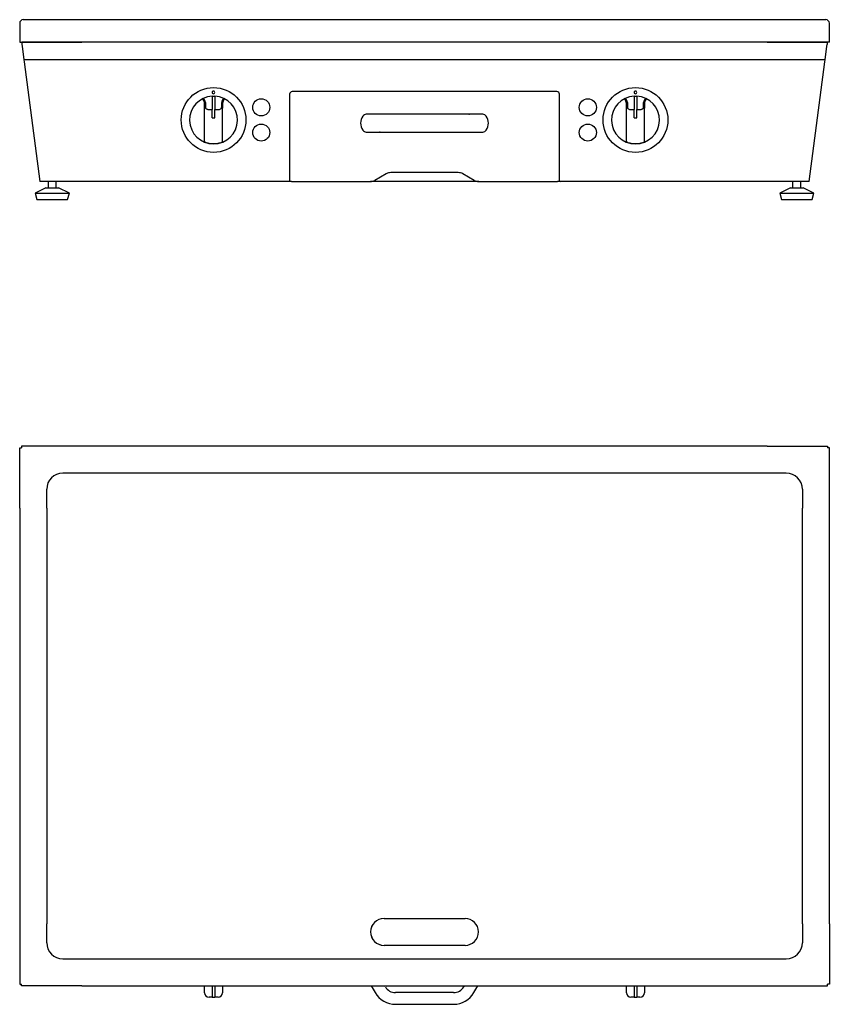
# Model space of a CAD drawing. Extents: x 627 to 1527, y 778 to 1872.
import ezdxf

# ---------------------------------------------------------------- set-up
doc = ezdxf.new("R2010")
doc.units = 0
doc.header["$LTSCALE"] = 7
doc.layers.add('LAYER1', color=2, linetype='CONTINUOUS')

msp = doc.modelspace()

# ---------------------------------------------------------------- linework, layer by layer
at = {"layer": 'LAYER1', "color": 2, "linetype": 'CONTINUOUS'}
for p, q in [((630.7, 1872.4), (695.7, 1872.4)), ((695.7, 1872.4), (1457.7, 1872.4)), ((1457.7, 1872.4), (1522.7, 1872.4)), ((626.7, 1868.4), (626.7, 1847.4)), ((1526.7, 1847.4), (1526.7, 1868.4)), ((626.7, 1847.4), (628.7, 1847.4)), ((628.7, 1847.4), (695.7, 1847.4)), ((629.2, 1847.4), (629.2, 1847.3)), ((1524.2, 1847.3), (629.2, 1847.3)), ((629.2, 1847.3), (629.2, 1844.9)), ((629.2, 1844.9), (629.4, 1843.1)), ((629.4, 1843.1), (631.4, 1827.7)), ((1457.7, 1847.4), (695.7, 1847.4)), ((1457.7, 1847.4), (1524.7, 1847.4)), ((1521.9, 1827.7), (1523.9, 1843.1)), ((1523.9, 1843.1), (1524.2, 1844.9)), ((1524.2, 1847.4), (1524.2, 1847.3)), ((1524.2, 1847.3), (1524.2, 1844.9)), ((1526.7, 1847.4), (1524.7, 1847.4)), ((1521.9, 1827.7), (631.4, 1827.7)), ((631.4, 1827.7), (631.7, 1825.6)), ((631.7, 1825.6), (649.2, 1692.4)), ((1504.2, 1692.4), (1521.6, 1825.6)), ((1521.6, 1825.6), (1521.9, 1827.7)), ((830.9, 1784.6), (830.9, 1784.6)), ((840.7, 1787.1), (840.7, 1772.5)), ((843.7, 1787), (840.7, 1787)), ((840.8, 1787), (840.8, 1787.4)), ((843.6, 1787.4), (843.6, 1787)), ((843.7, 1787.1), (843.7, 1772.5)), ((853.4, 1784.6), (853.5, 1784.6)), ((926.7, 1789.4), (926.7, 1693.4)), ((1223.7, 1792.4), (929.7, 1792.4)), ((1226.7, 1693.4), (1226.7, 1789.4)), ((1299.9, 1784.6), (1299.9, 1784.6)), ((1309.7, 1787.1), (1309.7, 1772.5)), ((1312.7, 1787), (1309.7, 1787)), ((1309.8, 1787), (1309.8, 1787.4)), ((1312.6, 1787.4), (1312.6, 1787)), ((1312.7, 1787.1), (1312.7, 1772.5)), ((1322.4, 1784.6), (1322.5, 1784.6)), ((832.2, 1774.2), (832.2, 1779.4)), ((832.2, 1737.2), (832.2, 1774.2)), ((833.2, 1780.3), (833.2, 1775.1)), ((851.2, 1775.1), (851.2, 1780.3)), ((852.2, 1779.4), (852.2, 1774.2)), ((852.2, 1737.2), (852.2, 1774.2)), ((1301.2, 1774.2), (1301.2, 1779.4)), ((1301.2, 1737.2), (1301.2, 1774.2)), ((1302.2, 1780.3), (1302.2, 1775.1)), ((1320.2, 1775.1), (1320.2, 1780.3)), ((1321.2, 1779.4), (1321.2, 1774.2)), ((1321.2, 1737.2), (1321.2, 1774.2)), ((837.2, 1772.5), (840.7, 1772.5)), ((840.7, 1771.6), (840.7, 1772.5)), ((840.7, 1763.2), (840.7, 1771.6)), ((840.7, 1763.2), (843.7, 1763.2)), ((843.7, 1772.5), (847.2, 1772.5)), ((843.7, 1771.6), (843.7, 1772.5)), ((843.7, 1763.2), (843.7, 1771.6)), ((1026.5, 1767.3), (1011.9, 1767.3)), ((1013.2, 1767.3), (1011.9, 1767.3)), ((1027.5, 1767.4), (1013.2, 1767.4)), ((1027.5, 1767.4), (1026.5, 1767.3)), ((1044.4, 1767.3), (1026.5, 1767.3)), ((1044.4, 1767.4), (1027.5, 1767.4)), ((1109, 1767.4), (1044.4, 1767.4)), ((1044.4, 1767.3), (1044.4, 1767.4)), ((1109, 1767.3), (1044.4, 1767.3)), ((1125.9, 1767.4), (1109, 1767.4)), ((1109, 1767.4), (1109, 1767.3)), ((1126.8, 1767.3), (1109, 1767.3)), ((1140.2, 1767.4), (1125.9, 1767.4)), ((1125.9, 1767.4), (1126.8, 1767.3)), ((1141.4, 1767.3), (1126.8, 1767.3)), ((1141.4, 1767.3), (1140.2, 1767.3)), ((1306.2, 1772.5), (1309.7, 1772.5)), ((1309.7, 1771.6), (1309.7, 1772.5)), ((1309.7, 1763.2), (1309.7, 1771.6)), ((1309.7, 1763.2), (1312.7, 1763.2)), ((1312.7, 1772.5), (1316.2, 1772.5)), ((1312.7, 1771.6), (1312.7, 1772.5)), ((1312.7, 1763.2), (1312.7, 1771.6)), ((1011.9, 1747.4), (1026.5, 1747.4)), ((1011.9, 1747.4), (1013.2, 1747.4)), ((1013.2, 1747.4), (1027.5, 1747.4)), ((1026.5, 1747.4), (1044.4, 1747.4)), ((1027.5, 1747.4), (1026.5, 1747.4)), ((1027.5, 1747.4), (1044.4, 1747.4)), ((1044.4, 1747.4), (1109, 1747.4)), ((1044.4, 1747.4), (1109, 1747.4)), ((1044.4, 1747.4), (1044.4, 1747.4)), ((1109, 1747.4), (1125.9, 1747.4)), ((1109, 1747.4), (1126.8, 1747.4)), ((1109, 1747.4), (1109, 1747.4)), ((1125.9, 1747.4), (1140.2, 1747.4)), ((1125.9, 1747.4), (1126.8, 1747.4)), ((1126.8, 1747.4), (1141.4, 1747.4)), ((1140.2, 1747.4), (1141.4, 1747.4)), ((1034.2, 1701), (1021.5, 1693.7)), ((1114.2, 1702.4), (1039.2, 1702.4)), ((1131.9, 1693.7), (1119.2, 1701)), ((925.7, 1692.4), (649.2, 1692.4)), ((658.3, 1692.4), (658.3, 1685.4)), ((667.4, 1685.4), (667.4, 1692.4)), ((928.7, 1692.4), (925.7, 1692.4)), ((928.7, 1692.4), (1016.5, 1692.4)), ((1136.9, 1692.4), (1016.5, 1692.4)), ((1136.9, 1692.4), (1224.7, 1692.4)), ((1227.7, 1692.4), (1224.7, 1692.4)), ((1504.2, 1692.4), (1227.7, 1692.4)), ((1485.9, 1692.4), (1485.9, 1685.4)), ((1495, 1685.4), (1495, 1692.4)), ((655.9, 1685.4), (643.9, 1679.4)), ((643.9, 1679.4), (645.9, 1672.4)), ((643.9, 1679.4), (666.7, 1679.4)), ((655.9, 1685.4), (664.3, 1685.4)), ((664.3, 1685.4), (669.9, 1685.4)), ((666.7, 1679.4), (681.9, 1679.4)), ((681.9, 1679.4), (669.9, 1685.4)), ((679.9, 1672.4), (681.9, 1679.4)), ((1483.5, 1685.4), (1471.5, 1679.4)), ((1471.5, 1679.4), (1473.5, 1672.4)), ((1471.5, 1679.4), (1494.3, 1679.4)), ((1483.5, 1685.4), (1491.9, 1685.4)), ((1491.9, 1685.4), (1497.5, 1685.4)), ((1494.3, 1679.4), (1509.5, 1679.4)), ((1509.5, 1679.4), (1497.5, 1685.4)), ((1507.5, 1672.4), (1509.5, 1679.4)), ((645.9, 1672.4), (666.3, 1672.4)), ((666.3, 1672.4), (679.9, 1672.4)), ((1473.5, 1672.4), (1493.9, 1672.4)), ((1493.9, 1672.4), (1507.5, 1672.4)), ((626.7, 1329.4), (626.7, 1396.4)), ((626.7, 1396.4), (628.7, 1396.4)), ((695.7, 1398.4), (628.7, 1398.4)), ((628.7, 1398.4), (628.7, 1396.4)), ((1457.7, 1398.4), (695.7, 1398.4)), ((1457.7, 1398.4), (1524.7, 1398.4)), ((1524.7, 1398.4), (1524.7, 1396.4)), ((1526.7, 1396.4), (1524.7, 1396.4)), ((1526.7, 1329.4), (1526.7, 1396.4)), ((695.7, 1368.4), (674.7, 1368.4)), ((1457.7, 1368.4), (695.7, 1368.4)), ((1478.7, 1368.4), (1457.7, 1368.4)), ((656.7, 1329.4), (656.7, 1350.4)), ((1496.7, 1350.4), (1496.7, 1329.4)), ((626.7, 1329.4), (626.7, 1098.4)), ((656.7, 1329.4), (656.7, 1098.4)), ((1496.7, 1098.4), (1496.7, 1329.4)), ((1526.7, 1098.4), (1526.7, 1329.4)), ((626.7, 1098.4), (626.7, 867.4)), ((656.7, 1098.4), (656.7, 867.4)), ((1496.7, 867.4), (1496.7, 1098.4)), ((1526.7, 867.4), (1526.7, 1098.4)), ((626.7, 867.4), (626.7, 800.4)), ((656.7, 846.4), (656.7, 867.4)), ((1031.7, 873.4), (1121.7, 873.4)), ((1496.7, 867.4), (1496.7, 846.4)), ((1526.7, 867.4), (1526.7, 800.4)), ((1121.7, 843.4), (1031.7, 843.4)), ((674.7, 828.4), (695.7, 828.4)), ((695.7, 828.4), (1457.7, 828.4)), ((1457.7, 828.4), (1478.7, 828.4)), ((626.7, 800.4), (628.7, 800.4)), ((628.7, 798.4), (628.7, 800.4)), ((1524.7, 798.4), (1524.7, 800.4)), ((1526.7, 800.4), (1524.7, 800.4)), ((695.7, 798.4), (628.7, 798.4)), ((695.7, 798.4), (1457.7, 798.4)), ((832.2, 790.7), (832.2, 798.4)), ((840.7, 798.4), (840.7, 786.2)), ((843.7, 798.4), (843.7, 786.2)), ((852.2, 798.4), (852.2, 790.7)), ((1017.5, 798.4), (1021.8, 790.9)), ((1033.1, 797.4), (1032.5, 798.4)), ((1109, 790.9), (1044.4, 790.9)), ((1120.8, 798.4), (1120.2, 797.4)), ((1131.5, 790.9), (1135.8, 798.4)), ((1301.2, 790.7), (1301.2, 798.4)), ((1309.7, 798.4), (1309.7, 786.2)), ((1312.7, 798.4), (1312.7, 786.2)), ((1321.2, 798.4), (1321.2, 790.7)), ((1457.7, 798.4), (1524.7, 798.4)), ((840.7, 785.7), (837.2, 785.7)), ((840.7, 785.7), (840.7, 786.2)), ((840.7, 785.7), (843.7, 785.7)), ((843.7, 785.7), (843.7, 786.2)), ((847.2, 785.7), (843.7, 785.7)), ((1044.4, 777.9), (1109, 777.9)), ((1309.7, 785.7), (1306.2, 785.7)), ((1309.7, 785.7), (1309.7, 786.2)), ((1309.7, 785.7), (1312.7, 785.7)), ((1312.7, 785.7), (1312.7, 786.2)), ((1316.2, 785.7), (1312.7, 785.7))]:
    msp.add_line(p, q, dxfattribs=at)
at = {"layer": 'LAYER1', "color": 2, "linetype": 'CONTINUOUS', "flags": 128}
for points in [[(833.2, 1775.1), (833.2, 1774.6), (833.4, 1774.2), (833.7, 1773.8), (834.1, 1773.4), (834.6, 1773.1), (835.2, 1772.8), (835.8, 1772.6), (836.5, 1772.5), (837.2, 1772.5)], [(847.2, 1772.5), (848, 1772.5), (848.7, 1772.7), (849.4, 1772.9), (850, 1773.2), (850.5, 1773.6), (850.9, 1774.1), (851.1, 1774.6), (851.2, 1775.1)], [(1302.2, 1775.1), (1302.2, 1774.6), (1302.5, 1774.1), (1302.8, 1773.6), (1303.3, 1773.2), (1304, 1772.9), (1304.6, 1772.7), (1305.4, 1772.5), (1306.2, 1772.5)], [(1316.2, 1772.5), (1316.9, 1772.5), (1317.5, 1772.6), (1318.2, 1772.8), (1318.7, 1773.1), (1319.2, 1773.4), (1319.6, 1773.8), (1319.9, 1774.2), (1320.1, 1774.6), (1320.2, 1775.1)]]:
    msp.add_lwpolyline(points, dxfattribs=at)
at = {"layer": 'LAYER1', "color": 2, "linetype": 'CONTINUOUS'}
for centre, radius in [((842.2, 1760.9), 36), ((1311.2, 1760.9), 36), ((895.2, 1774.9), 9.5), ((1258.2, 1774.9), 9.5), ((895.2, 1746.9), 9.5), ((1258.2, 1746.9), 9.5)]:
    msp.add_circle(centre, radius, dxfattribs=at)
for centre, radius, start, end in [((630.7, 1868.4), 4, 90, 180), ((1522.7, 1868.4), 4, 0, 90), ((842.2, 1760.9), 26.6, 93.017, 86.983), ((827.4, 1780), 5.8, 2.4032, 52.349), ((842.1, 1791.6), 1.49, 359.9998, 180.0002), ((842.1, 1791.6), 1.49, 179.9998, 0.0002), ((857, 1780), 5.8, 127.651, 177.5968), ((929.7, 1789.4), 3, 90, 180), ((1223.7, 1789.4), 3, 0, 90), ((1311.2, 1760.9), 26.6, 93.017, 86.983), ((1296.4, 1780), 5.8, 2.4032, 52.349), ((1311.1, 1791.6), 1.49, 359.9998, 180.0002), ((1311.1, 1791.6), 1.49, 179.9998, 0.0002), ((1326, 1780), 5.8, 127.651, 177.5968), ((826.2, 1779.3), 5.93, 1.4293, 46.7591), ((858.1, 1779.3), 5.93, 133.2409, 178.5707), ((1295.2, 1779.3), 5.93, 1.4293, 46.7591), ((1327.1, 1779.3), 5.93, 133.2409, 178.5707), ((1019.4, 1757.4), 13.7, 145.0243, 214.9757), ((1012.3, 1762.2), 5.11, 94.3128, 144.0943), ((1141.1, 1762.2), 5.11, 35.9057, 85.6872), ((1134, 1757.4), 13.7, 325.0243, 34.9757), ((1012.3, 1752.5), 5.11, 215.9057, 265.6872), ((1141.1, 1752.5), 5.11, 274.3128, 324.0943), ((833.2, 1737.2), 1, 180, 249.1617), ((842.2, 1760.9), 26.3, 249.1617, 258.6017), ((842.2, 1760.9), 26.3, 258.6017, 281.3983), ((842.2, 1760.9), 26.3, 281.3983, 290.8383), ((851.2, 1737.2), 1, 290.8383, 0), ((1302.2, 1737.2), 1, 180, 249.1617), ((1311.2, 1760.9), 26.3, 249.1617, 258.6017), ((1311.2, 1760.9), 26.3, 258.6017, 281.3983), ((1311.2, 1760.9), 26.3, 281.3983, 290.8383), ((1320.2, 1737.2), 1, 290.8383, 0), ((1039.2, 1692.4), 10, 90, 120), ((1114.2, 1692.4), 10, 60, 90), ((925.7, 1693.4), 1, 270, 0), ((1016.5, 1702.4), 10, 270, 300), ((1136.9, 1702.4), 10, 240, 270), ((1227.7, 1693.4), 1, 180, 270), ((674.7, 1350.4), 18, 90, 180), ((1478.7, 1350.4), 18, 0, 90), ((1031.7, 858.4), 15, 90, 270), ((1031.8, 858.4), 15, 90, 270), ((1121.7, 858.4), 15, 270, 90), ((674.7, 846.4), 18, 180, 270), ((1478.7, 846.4), 18, 270, 0), ((837.2, 790.7), 5, 180, 270), ((847.2, 790.7), 5, 270, 0), ((1044.4, 803.9), 26, 210, 270), ((1044.4, 803.9), 13, 209.9954, 269.9849), ((1109, 803.9), 13, 269.9849, 329.9929), ((1109, 803.9), 26, 270, 330), ((1306.2, 790.7), 5, 180, 270), ((1316.2, 790.7), 5, 270, 0)]:
    msp.add_arc(centre, radius, start, end, dxfattribs=at)

doc.saveas('drawing.dxf')
